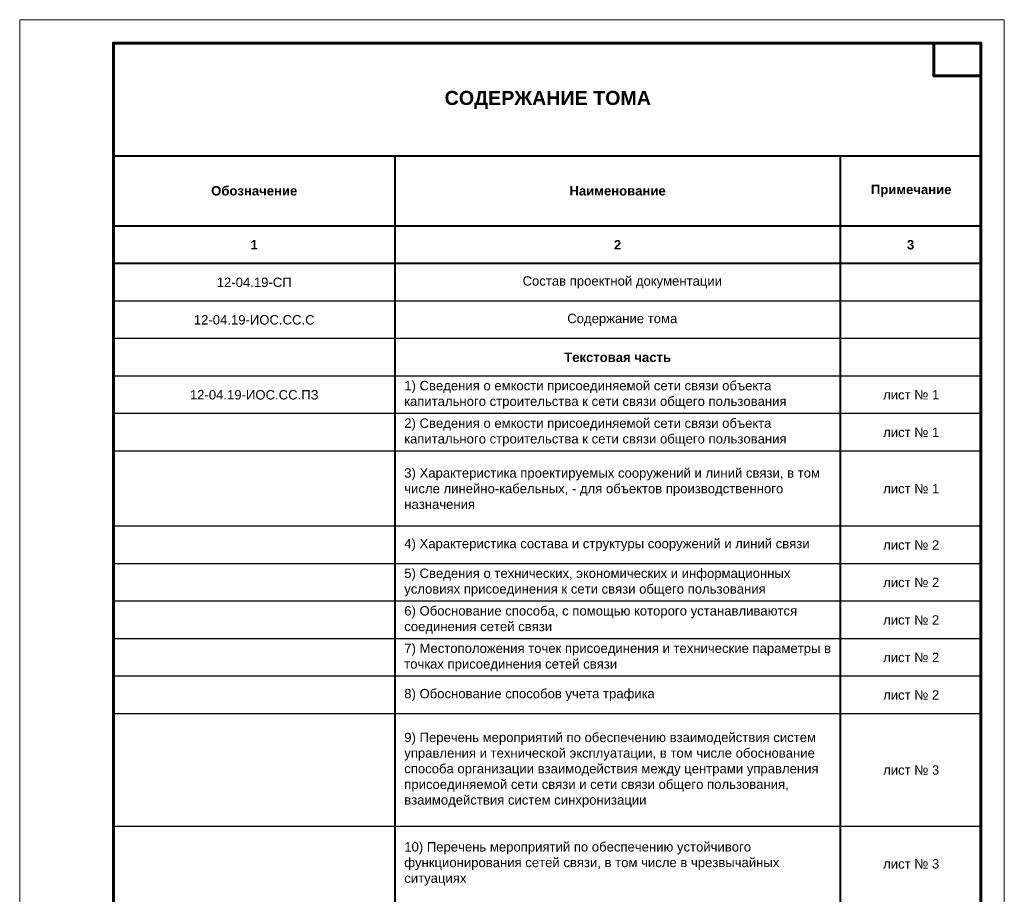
# Model space of a CAD drawing. Header units: millimetres. Extents: x 523431 to 527346, y -48565 to -47721.
# Tile 18 of 221: x 523447 to 523657, y -48454 to -48268. Entities that reach past the tile are written whole.
import ezdxf
from ezdxf.enums import TextEntityAlignment as Align

# ---------------------------------------------------------------- set-up
doc = ezdxf.new("R2010")
doc.units = ezdxf.units.MM
for name, color, linetype, lineweight in [('ВК-линия контур', 132, 'Continuous', 15), ('ВК-линия основная', 1, 'Continuous', 30), ('ВК-линия толстая', 30, 'Continuous', 60), ('ВК-Текст', 1, 'Continuous', 30), ('электрика', 1, 'Continuous', 40)]:
    doc.layers.add(name, color=color, linetype=linetype, lineweight=lineweight)
doc.styles.get("Standard").update_dxf_attribs({"font": 'arial.ttf'})
doc.styles.add('СГЕНЕРИР_СТИЛЬ_1', font='times.ttf')

# ---------------------------------------------------------------- blocks, each defined once
blk = doc.blocks.new('*U10')
at = {"layer": 'ВК-линия контур', "color": 0}
for p, q in [((-210, 297), (0, 297)), ((-210, 0), (-210, 297)), ((0, 297), (0, 0))]:
    blk.add_line(p, q, dxfattribs=at)
at = {"layer": 'ВК-линия основная', "color": 0}
blk.add_lwpolyline([(-190, 287), (-190, 287)], dxfattribs=at)
at = {"layer": 'ВК-линия толстая', "color": 0}
for points in [[(-190, 5), (-190, 292), (-5, 292), (-5, 5)], [(-5, 292), (-15, 292), (-15, 285), (-5, 285)], [(-190, 278), (-190, 278), (-190, 278), (-190, 278)]]:
    blk.add_lwpolyline(points, close=True, dxfattribs=at)
blk.add_lwpolyline([(-190, 287), (-190, 287)], dxfattribs=at)
blk.add_lwpolyline([(-190, 287), (-190, 287)], dxfattribs=at)
blk.add_lwpolyline([(-190, 287), (-190, 287)], dxfattribs=at)
blk.add_lwpolyline([(-190, 287), (-190, 287)], dxfattribs=at)
at = {"layer": 'ВК-Текст', "color": 0, "insert": (-190, 287), "char_height": 0.0000208, "width": 0.000208, "attachment_point": 4, "rotation": 90}
for s in ['\\pi2;Справ. N', '\\pi2;Перв. примен.']:
    blk.add_mtext(s, dxfattribs=at)
at = {"layer": 'ВК-Текст', "color": 0}
blk.add_attdef('ЛИСТ_АЛ', text='', height=2.5, dxfattribs=at).set_placement((-10, 288.5), align=Align.MIDDLE_CENTER)
at = {"layer": 'ВК-Текст', "color": 0, "ltscale": 0.5}
blk.add_attdef('ВЕРХНИЙ_ШИФР', text='', height=0.000005, rotation=180, dxfattribs=at).set_placement((-190, 278), align=Align.MIDDLE_CENTER)
at = {"layer": 'ВК-Текст', "color": 0, "flags": 12}
blk.add_attdef('ФОРМАТ_ЛИСТА', (-42, 1.56), '', height=2.5, dxfattribs=at)

msp = doc.modelspace()

# ---------------------------------------------------------------- linework, layer by layer
for p, q in [((523652.29, -48319.74), (523467.29, -48319.74)), ((523652.29, -48327.74), (523467.29, -48327.74)), ((523652.29, -48335.74), (523467.29, -48335.74)), ((523652.29, -48343.74), (523467.29, -48343.74)), ((523652.29, -48351.74), (523467.29, -48351.74)), ((523652.29, -48359.74), (523467.29, -48359.74)), ((523652.29, -48375.74), (523467.29, -48375.74)), ((523652.29, -48383.74), (523467.29, -48383.74)), ((523652.29, -48391.74), (523467.29, -48391.74)), ((523652.29, -48399.74), (523467.29, -48399.74)), ((523652.29, -48407.74), (523467.29, -48407.74)), ((523652.29, -48415.74), (523467.29, -48415.74)), ((523652.29, -48439.74), (523467.29, -48439.74))]:
    msp.add_line(p, q)
at = {"layer": 'электрика', "color": 7}
for p, q in [((523467.29, -48296.74), (523652.29, -48296.74)), ((523527.31, -48296.74), (523527.31, -48519.74)), ((523622.31, -48296.74), (523622.31, -48519.74)), ((523652.29, -48311.74), (523467.29, -48311.74)), ((523652.29, -48319.74), (523467.29, -48319.74))]:
    msp.add_line(p, q, dxfattribs=at)

# ---------------------------------------------------------------- block references
ref = msp.add_blockref('*U10', (523657.29, -48564.75))
ref.add_attrib('ВЕРХНИЙ_ШИФР', '1984-11.Р 01.06.01 РЗ.Э1-01', dxfattribs={"layer": 'ВК-Текст', "color": 0, "ltscale": 0.5, "height": 0.000005, "rotation": 180}).set_placement((523467.29, -48286.75), align=Align.MIDDLE_CENTER)

# ---------------------------------------------------------------- texts
at = {"color": 7, "lineweight": 25}
for s, insert, char_height, width, attachment_point in [('{\\fArial|b1|i0|c204|p34;\\H0.85714x;СОДЕРЖАНИЕ ТОМА}', (523559.93, -48284.86), 3.5, 185.2243, 5), ('{\\fArial|b1|i0|c204|p34;Обозначение}', (523497.31, -48304.24), 2, 60, 5), ('{\\fArial|b1|i0|c204|p34;Наименование}', (523574.81, -48304.24), 2, 95, 5), ('{\\fArial|b1|i0|c204|p34;Примечание}', (523637.43, -48304.24), 2, 30.2243, 5), ('{\\fArial|b1|i0|c204|p34;1}', (523497.31, -48315.74), 2, 60, 5), ('{\\fArial|b1|i0|c204|p34;2}', (523574.81, -48315.74), 2, 95, 5), ('{\\fArial|b1|i0|c204|p34;3}', (523637.3, -48315.74), 2, 29.9758, 5), ('12-04.19-СП', (523497.31, -48323.75), 2, 60, 5), ('\\pl2;Состав проектной документации', (523574.81, -48323.75), 2, 95, 5), ('12-04.19-ИОС.СС.С', (523497.31, -48331.75), 2, 60, 5), ('\\pl2;Содержание тома', (523574.81, -48331.75), 2, 95, 5), ('{\\fArial|b1|i0|c204|p34;Текстовая часть}', (523574.81, -48339.75), 2, 95, 5), ('\\pl2;1) Сведения о емкости присоединяемой сети связи объекта капитального строительства к сети связи общего пользования', (523527.31, -48347.74), 2, 95, 4), ('12-04.19-ИОС.СС.ПЗ', (523497.31, -48347.74), 2, 60, 5), ('лист № 1', (523637.43, -48347.74), 2, 30.2243, 5), ('\\pl2;2) Сведения о емкости присоединяемой сети связи объекта капитального строительства к сети связи общего пользования', (523527.31, -48355.74), 2, 95, 4), ('лист № 1', (523637.43, -48355.74), 2, 30.2243, 5), ('\\pl2;3) Характеристика проектируемых сооружений и линий связи, в том числе линейно-кабельных, - для объектов производственного назначения', (523527.31, -48367.74), 2, 95, 4), ('лист № 1', (523637.43, -48367.74), 2, 30.2243, 5), ('\\pl2;4) Характеристика состава и структуры сооружений и линий связи', (523527.31, -48379.75), 2, 95, 4), ('лист № 2', (523637.43, -48379.75), 2, 30.2243, 5), ('\\pl2;5) Сведения о технических, экономических и информационных условиях присоединения к сети связи общего пользования', (523527.31, -48387.75), 2, 95, 4), ('лист № 2', (523637.43, -48387.75), 2, 30.2243, 5), ('\\pl2;6) Обоснование способа, с помощью которого устанавливаются соединения сетей связи', (523527.31, -48395.74), 2, 95, 4), ('лист № 2', (523637.43, -48395.74), 2, 30.2243, 5), ('\\pl2;7) Местоположения точек присоединения и технические параметры в точках присоединения сетей связи', (523527.31, -48403.74), 2, 95, 4), ('лист № 2', (523637.43, -48403.74), 2, 30.2243, 5), ('\\pl2;8) Обоснование способов учета трафика', (523527.31, -48411.74), 2, 95, 4), ('лист № 2', (523637.43, -48411.74), 2, 30.2243, 5), ('\\pl2;9) Перечень мероприятий по обеспечению взаимодействия систем управления и технической эксплуатации, в том числе обоснование способа организации взаимодействия между центрами управления присоединяемой сети связи и сети связи общего пользования, взаимодействия систем синхронизации', (523527.31, -48427.74), 2, 95, 4), ('лист № 3', (523637.43, -48427.74), 2, 30.2243, 5), ('\\pl2;10) Перечень мероприятий по обеспечению устойчивого функционирования сетей связи, в том числе в чрезвычайных ситуациях', (523527.31, -48447.74), 2, 95, 4), ('лист № 3', (523637.43, -48447.74), 2, 30.2243, 5)]:
    msp.add_mtext(s, dxfattribs=dict(at, insert=insert, char_height=char_height, width=width, attachment_point=attachment_point))
at = {"lineweight": 0, "insert": (523198.23, -48412.14), "char_height": 25, "width": 2.4676, "attachment_point": 5, "style": 'СГЕНЕРИР_СТИЛЬ_1'}
msp.add_mtext('\\pl25;{\\fArial|b0|i0|c204|p34;\\C1;СЕТИ СВЯЗИ\\P}', dxfattribs=at)

doc.saveas('drawing.dxf')
